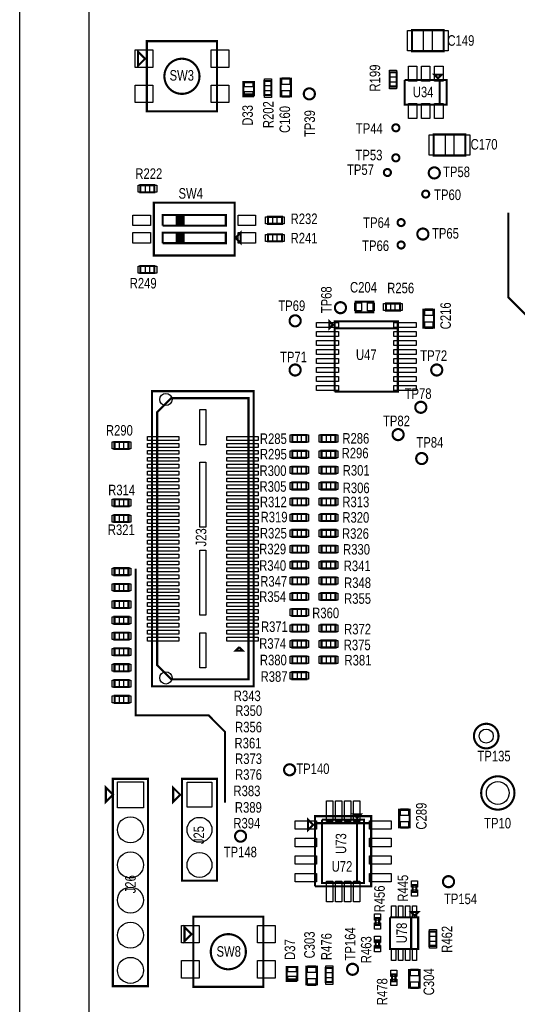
# Model space of a CAD drawing. Extents: x -197 to 9597, y -1478 to 7719.
# Tile 18 of 40: x -197 to 1221, y 2245 to 5047. Entities that reach past the tile are written whole.
import ezdxf
from ezdxf.enums import TextEntityAlignment as Align

# ---------------------------------------------------------------- set-up
doc = ezdxf.new("R2010")
doc.units = 0
for name, color, linetype in [('BG_OUTLINE', 95, 'CONTINUOUS'), ('BG_TASY', 231, 'CONTINUOUS'), ('PG_ASSEMBLY_TOP', 120, 'CONTINUOUS'), ('PIN_TOP', 140, 'CONTINUOUS'), ('RD_ASSEMBLY_TOP', 120, 'CONTINUOUS')]:
    doc.layers.add(name, color=color, linetype=linetype)

msp = doc.modelspace()

# ---------------------------------------------------------------- linework, layer by layer
at = {"layer": 'BG_OUTLINE'}
msp.add_lwpolyline([(0, 0), (-196.846, 0), (-196.846, 7500), (0, 7500)], close=True, dxfattribs=at)
msp.add_lwpolyline([(9400, 7500), (725.901, 7500), (706.22, 7480.315), (706.216, 7480.315), (706.216, 7437.008, -0.988005), (670.791, 7436.583), (670.791, 7480.311), (651.102, 7500), (538.897, 7500), (519.212, 7480.315), (519.212, 7437.008, -1.029501), (483.807, 7438.04), (483.807, 7480.288), (464.094, 7500), (0, 7500), (0, 0), (7079.094, 0)], format="xyb", dxfattribs=at)
at = {"layer": 'BG_TASY', "const_width": 6}
for points in [[(1459.488, 4194), (1258.488, 4194), (1195.488, 4257), (1195.488, 4498)], [(388.488, 2819), (388.488, 3020), (341.488, 3067), (133.488, 3067), (133.488, 3485)]]:
    msp.add_lwpolyline(points, dxfattribs=at)
at = {"layer": 'PG_ASSEMBLY_TOP', "const_width": 6}
for points in [[(1010.988, 5017.76), (920.988, 5017.76), (920.988, 4957.76), (1010.988, 4957.76), (1010.988, 5017.76)], [(165.488, 4986.292), (165.488, 4786.292), (365.488, 4786.292), (365.488, 4986.292), (165.488, 4986.292)], [(160.488, 4936.292), (140.488, 4956.292), (140.488, 4916.292), (160.488, 4936.292)], [(576.488, 4829.402), (576.488, 4879.402), (546.488, 4879.402), (546.488, 4829.402), (576.488, 4829.402)], [(877.279, 4857.374), (877.279, 4897.374), (857.279, 4897.374), (857.279, 4857.374), (877.279, 4857.374)], [(999.988, 4805.76), (999.988, 4875.76), (1019.988, 4875.76), (1019.988, 4805.76), (899.988, 4805.76), (899.988, 4875.76)], [(899.988, 4875.76), (999.988, 4875.76), (999.988, 4805.76)], [(994.988, 4880.76), (1004.988, 4890.76), (984.988, 4890.76), (994.988, 4880.76)], [(470.488, 4829.677), (470.488, 4869.677), (440.488, 4869.677), (440.488, 4834.677), (470.488, 4834.677)], [(500.488, 4872.827), (500.488, 4832.827), (520.488, 4832.827), (520.488, 4872.827), (500.488, 4872.827)], [(470.488, 4834.677), (440.488, 4834.677), (440.488, 4829.677), (470.488, 4829.677)], [(982.988, 4660.76), (1072.988, 4660.76), (1072.988, 4720.76), (982.988, 4720.76), (982.988, 4660.76)], [(147.027, 4556.292), (187.027, 4556.292), (187.027, 4576.292), (147.027, 4576.292), (147.027, 4556.292)], [(415.488, 4376.292), (415.488, 4526.292), (185.488, 4526.292), (185.488, 4376.292), (415.488, 4376.292)], [(270.488, 4491.292), (270.488, 4461.292), (390.488, 4461.292), (390.488, 4491.292), (210.488, 4491.292), (210.488, 4461.292)], [(270.488, 4461.292), (250.488, 4461.292), (250.488, 4491.292), (255.488, 4491.292), (255.488, 4461.292), (260.488, 4461.292), (260.488, 4491.292), (265.488, 4491.292), (265.488, 4461.292), (270.488, 4461.292), (270.488, 4491.292)], [(550.488, 4486.292), (510.488, 4486.292), (510.488, 4466.292), (550.488, 4466.292), (550.488, 4486.292)], [(210.488, 4461.292), (270.488, 4461.292)], [(270.488, 4441.292), (270.488, 4411.292), (390.488, 4411.292), (390.488, 4441.292), (210.488, 4441.292), (210.488, 4411.292)], [(275.488, 4411.292), (250.488, 4411.292), (250.488, 4441.292), (255.488, 4441.292), (255.488, 4411.292), (260.488, 4411.292), (260.488, 4441.292), (265.488, 4441.292), (265.488, 4411.292), (270.488, 4411.292), (270.488, 4441.292)], [(432.988, 4411.292), (432.988, 4441.292), (417.988, 4426.292), (432.988, 4411.292)], [(550.488, 4436.292), (510.488, 4436.292), (510.488, 4416.292), (550.488, 4416.292), (550.488, 4436.292)], [(210.488, 4411.292), (275.488, 4411.292)], [(147.027, 4326.292), (187.027, 4326.292), (187.027, 4346.292), (147.027, 4346.292), (147.027, 4326.292)], [(760.724, 4214.725), (810.724, 4214.725), (810.724, 4244.725), (760.724, 4244.725), (760.724, 4214.725)], [(846.724, 4219.725), (886.724, 4219.725), (886.724, 4239.725), (846.724, 4239.725), (846.724, 4219.725)], [(983.724, 4171.402), (983.724, 4221.402), (953.724, 4221.402), (953.724, 4171.402), (983.724, 4171.402)], [(695.724, 4178.725), (685.724, 4188.725), (685.724, 4168.725), (695.724, 4178.725)], [(700.724, 3988.725), (880.724, 3988.725), (880.724, 4188.725), (700.724, 4188.725), (700.724, 4168.725), (880.724, 4168.725)], [(880.724, 4168.725), (700.724, 4168.725), (700.724, 3988.725)], [(470, 3150), (470, 3990), (180, 3990), (180, 3150), (470, 3150)], [(195, 3210), (195, 3930), (235, 3970), (455, 3970), (455, 3170), (235, 3170), (195, 3210)], [(620, 3865.276), (580, 3865.276), (580, 3845.276), (620, 3845.276), (620, 3865.276)], [(703.071, 3865.276), (663.071, 3865.276), (663.071, 3845.276), (703.071, 3845.276), (703.071, 3865.276)], [(73.236, 3825.551), (113.236, 3825.551), (113.236, 3845.551), (73.236, 3845.551), (73.236, 3825.551)], [(620, 3820.276), (580, 3820.276), (580, 3800.276), (620, 3800.276), (620, 3820.276)], [(703.071, 3820.276), (663.071, 3820.276), (663.071, 3800.276), (703.071, 3800.276), (703.071, 3820.276)], [(620, 3775.276), (580, 3775.276), (580, 3755.276), (620, 3755.276), (620, 3775.276)], [(703.071, 3775.276), (663.071, 3775.276), (663.071, 3755.276), (703.071, 3755.276), (703.071, 3775.276)], [(620, 3730.276), (580, 3730.276), (580, 3710.276), (620, 3710.276), (620, 3730.276)], [(703.071, 3730.276), (663.071, 3730.276), (663.071, 3710.276), (703.071, 3710.276), (703.071, 3730.276)], [(113.236, 3682.351), (73.236, 3682.351), (73.236, 3662.351), (113.236, 3662.351), (113.236, 3682.351)], [(620, 3685.276), (580, 3685.276), (580, 3665.276), (620, 3665.276), (620, 3685.276)], [(703.071, 3685.276), (663.071, 3685.276), (663.071, 3665.276), (703.071, 3665.276), (703.071, 3685.276)], [(113.236, 3637.351), (73.236, 3637.351), (73.236, 3617.351), (113.236, 3617.351), (113.236, 3637.351)], [(620, 3640.276), (580, 3640.276), (580, 3620.276), (620, 3620.276), (620, 3640.276)], [(703.071, 3640.276), (663.071, 3640.276), (663.071, 3620.276), (703.071, 3620.276), (703.071, 3640.276)], [(620, 3595.276), (580, 3595.276), (580, 3575.276), (620, 3575.276), (620, 3595.276)], [(703.071, 3595.276), (663.071, 3595.276), (663.071, 3575.276), (703.071, 3575.276), (703.071, 3595.276)], [(620, 3550.276), (580, 3550.276), (580, 3530.276), (620, 3530.276), (620, 3550.276)], [(703.071, 3550.276), (663.071, 3550.276), (663.071, 3530.276), (703.071, 3530.276), (703.071, 3550.276)], [(620, 3505.276), (580, 3505.276), (580, 3485.276), (620, 3485.276), (620, 3505.276)], [(703.071, 3505.276), (663.071, 3505.276), (663.071, 3485.276), (703.071, 3485.276), (703.071, 3505.276)], [(113.236, 3486.292), (73.236, 3486.292), (73.236, 3466.292), (113.236, 3466.292), (113.236, 3486.292)], [(620, 3460.276), (580, 3460.276), (580, 3440.276), (620, 3440.276), (620, 3460.276)], [(703.071, 3460.276), (663.071, 3460.276), (663.071, 3440.276), (703.071, 3440.276), (703.071, 3460.276)], [(113.236, 3441.292), (73.236, 3441.292), (73.236, 3421.292), (113.236, 3421.292), (113.236, 3441.292)], [(73.236, 3372.799), (113.236, 3372.799), (113.236, 3392.799), (73.236, 3392.799), (73.236, 3372.799)], [(580, 3395.276), (620, 3395.276), (620, 3415.276), (580, 3415.276), (580, 3395.276)], [(703.071, 3415.276), (663.071, 3415.276), (663.071, 3395.276), (703.071, 3395.276), (703.071, 3415.276)], [(620, 3370.276), (580, 3370.276), (580, 3350.276), (620, 3350.276), (620, 3370.276)], [(113.236, 3347.799), (73.236, 3347.799), (73.236, 3327.799), (113.236, 3327.799), (113.236, 3347.799)], [(620, 3325.276), (580, 3325.276), (580, 3305.276), (620, 3305.276), (620, 3325.276)], [(703.071, 3325.276), (663.071, 3325.276), (663.071, 3305.276), (703.071, 3305.276), (703.071, 3325.276)], [(73.236, 3282.799), (113.236, 3282.799), (113.236, 3302.799), (73.236, 3302.799), (73.236, 3282.799)], [(620, 3280.276), (580, 3280.276), (580, 3260.276), (620, 3260.276), (620, 3280.276)], [(703.071, 3280.276), (663.071, 3280.276), (663.071, 3260.276), (703.071, 3260.276), (703.071, 3280.276)], [(73.236, 3237.799), (113.236, 3237.799), (113.236, 3257.799), (73.236, 3257.799), (73.236, 3237.799)], [(428.488, 3261.488), (418.488, 3251.488), (438.488, 3251.488), (428.291, 3261.488)], [(620, 3235.276), (580, 3235.276), (580, 3215.276), (620, 3215.276), (620, 3235.276)], [(663.071, 3215.276), (703.071, 3215.276), (703.071, 3235.276), (663.071, 3235.276), (663.071, 3215.276)], [(113.236, 3212.799), (73.236, 3212.799), (73.236, 3192.799), (113.236, 3192.799), (113.236, 3212.799)], [(113.236, 3167.799), (73.236, 3167.799), (73.236, 3147.799), (113.236, 3147.799), (113.236, 3167.799)], [(620, 3190.276), (580, 3190.276), (580, 3170.276), (620, 3170.276), (620, 3190.276)], [(113.606, 3122.709), (73.606, 3122.709), (73.606, 3102.709), (113.606, 3102.709), (113.606, 3122.709)], [(68.716, 2296.41), (168.716, 2296.41), (168.716, 2886.41), (68.716, 2886.41), (68.716, 2296.41)], [(265.488, 2596.41), (365.488, 2596.41), (365.488, 2886.41), (265.488, 2886.41), (265.488, 2596.41)], [(68.716, 2841.41), (48.716, 2821.41), (48.716, 2861.41), (68.716, 2841.41)], [(260.488, 2841.41), (240.488, 2821.41), (240.488, 2861.41), (260.488, 2841.41)], [(639.488, 2755.292), (624.488, 2770.292), (624.488, 2740.292), (639.488, 2755.292)], [(644.488, 2580.292), (804.488, 2580.292), (804.488, 2780.292), (644.488, 2780.292), (644.488, 2760.292), (804.488, 2760.292)], [(774.488, 2785.292), (754.488, 2785.292), (764.488, 2775.292), (774.488, 2785.292)], [(914.488, 2748.402), (914.488, 2798.402), (884.488, 2798.402), (884.488, 2748.402), (914.488, 2748.402)], [(804.488, 2760.292), (644.488, 2760.292), (644.488, 2580.292)], [(764.488, 2590.292), (764.488, 2770.292), (664.488, 2770.292)], [(664.488, 2770.292), (664.488, 2590.292), (784.488, 2590.292), (784.488, 2770.292), (764.488, 2770.292), (764.488, 2590.292)], [(923.015, 2584.292), (923.015, 2564.292), (933.015, 2564.292), (933.015, 2584.292), (923.015, 2584.292)], [(297.637, 2494.441), (297.637, 2294.441), (497.637, 2294.441), (497.637, 2494.441), (297.637, 2494.441)], [(918.488, 2402.292), (918.488, 2492.292), (858.488, 2492.292)], [(858.488, 2492.292), (858.488, 2402.292), (938.488, 2402.292), (938.488, 2492.292), (918.488, 2492.292), (918.488, 2402.292)], [(928.488, 2497.292), (938.488, 2507.292), (918.488, 2507.292), (928.488, 2497.292)], [(292.637, 2444.441), (272.637, 2464.441), (272.637, 2424.441), (292.637, 2444.441)], [(827.488, 2470.292), (827.488, 2490.292), (817.488, 2490.292), (817.488, 2470.292), (827.488, 2470.292)], [(970.488, 2451.292), (970.488, 2411.292), (990.488, 2411.292), (990.488, 2451.292), (970.488, 2451.292)], [(817.488, 2426.292), (817.488, 2406.292), (827.488, 2406.292), (827.488, 2426.292), (817.488, 2426.292)], [(620.086, 2351.331), (620.086, 2301.331), (650.086, 2301.331), (650.086, 2351.331), (620.086, 2351.331)], [(594.086, 2311.055), (594.086, 2351.055), (564.086, 2351.055), (564.086, 2316.055), (594.086, 2316.055)], [(695.086, 2307.906), (695.086, 2347.906), (675.086, 2347.906), (675.086, 2307.906), (695.086, 2307.906)], [(873.96, 2310.292), (873.96, 2330.292), (863.96, 2330.292), (863.96, 2310.292), (873.96, 2310.292)], [(913.015, 2342.292), (913.015, 2292.292), (943.015, 2292.292), (943.015, 2342.292), (913.015, 2342.292)], [(594.086, 2316.055), (564.086, 2316.055), (564.086, 2311.055), (594.086, 2311.055)]]:
    msp.add_lwpolyline(points, dxfattribs=at)
for points in [[(315.488, 4886.292, 0.999995), (215.488, 4886.289, 1.000005), (315.488, 4886.292)], [(644.299, 4836.292, 0.999991), (612.677, 4836.289, 1.000009), (644.299, 4836.292)], [(884.992, 4739.697, 1.000015), (864.993, 4739.7, 0.999985), (884.992, 4739.697)], [(884.988, 4654.225, 0.999985), (864.988, 4654.225, 1.000015), (884.988, 4654.225)], [(860.854, 4612.441, 0.999975), (840.854, 4612.44, 1.000025), (860.854, 4612.441)], [(1000.299, 4611.292, 0.999984), (968.677, 4611.289, 1.000016), (1000.299, 4611.292)], [(969.988, 4551.075, 0.999975), (949.988, 4551.076, 1.000025), (969.988, 4551.075)], [(899.952, 4469.831, 0.999975), (879.953, 4469.83, 1.000025), (899.952, 4469.831)], [(967.799, 4437.292, 0.999984), (936.177, 4437.289, 1.000016), (967.799, 4437.292)], [(899.949, 4406.075, 0.999975), (879.947, 4406.076, 1.000025), (899.949, 4406.075)], [(732.968, 4227.614, 1.00001), (701.343, 4227.614, 0.99999), (732.968, 4227.614)], [(603.85, 4190.292, 0.999984), (572.226, 4190.289, 1.000016), (603.85, 4190.292)], [(603.799, 4050.339, 0.999984), (572.177, 4050.337, 1.000016), (603.799, 4050.339)], [(1007.271, 4050.339, 0.999984), (975.649, 4050.337, 1.000016), (1007.271, 4050.339)], [(961.83, 3944.166, 1.00001), (930.208, 3944.162, 0.99999), (961.83, 3944.166)], [(897.2, 3866.39, 0.999984), (865.576, 3866.391, 1.000016), (897.2, 3866.39)], [(964.397, 3798.292, 0.999984), (932.779, 3798.289, 1.000016), (964.397, 3798.292)], [(1167.488, 3008.292, 0.999993), (1097.488, 3008.289, 1.000007), (1167.488, 3008.292)], [(588.051, 2912.339, 0.999984), (556.425, 2912.342, 1.000016), (588.051, 2912.339)], [(1212.921, 2846.292, 0.999995), (1118.055, 2846.289, 1.000005), (1212.921, 2846.292)], [(448.299, 2723.335, 0.999991), (416.677, 2723.335, 1.000009), (448.299, 2723.335)], [(1040.799, 2593.807, 1.00001), (1009.177, 2593.809, 0.99999), (1040.799, 2593.807)], [(447.637, 2394.441, 0.999995), (347.639, 2394.44, 1.000005), (447.637, 2394.441)], [(767.449, 2344.441, 0.999991), (735.827, 2344.44, 1.000009), (767.449, 2344.441)]]:
    msp.add_lwpolyline(points, format="xyb", dxfattribs=at)
at = {"layer": 'PIN_TOP'}
for points in [[(953.055, 5016.26), (953.055, 4959.26), (908.055, 4959.26), (908.055, 5016.26)], [(1023.921, 5016.26), (1023.921, 4959.26), (978.921, 4959.26), (978.921, 5016.26)], [(132.22, 4961.292), (182.22, 4961.292), (182.22, 4911.292), (132.22, 4911.292)], [(348.756, 4961.292), (398.756, 4961.292), (398.756, 4911.292), (348.756, 4911.292)], [(910.586, 4915.41), (934.586, 4915.41), (934.586, 4872.41), (910.586, 4872.41)], [(947.988, 4915.41), (971.988, 4915.41), (971.988, 4872.41), (947.988, 4872.41)], [(985.39, 4915.41), (1009.39, 4915.41), (1009.39, 4872.41), (985.39, 4872.41)], [(500.488, 4879.362), (520.488, 4879.362), (520.488, 4859.362), (500.488, 4859.362)], [(572.988, 4863.012), (549.988, 4863.012), (549.988, 4882.012), (572.988, 4882.012)], [(877.279, 4883.909), (857.279, 4883.909), (857.279, 4903.909), (877.279, 4903.909)], [(132.22, 4861.292), (182.22, 4861.292), (182.22, 4811.292), (132.22, 4811.292)], [(348.756, 4861.292), (398.756, 4861.292), (398.756, 4811.292), (348.756, 4811.292)], [(467.488, 4856.063), (443.488, 4856.063), (443.488, 4870.063), (467.488, 4870.063)], [(877.279, 4850.839), (857.279, 4850.839), (857.279, 4870.839), (877.279, 4870.839)], [(467.488, 4829.291), (443.488, 4829.291), (443.488, 4843.291), (467.488, 4843.291)], [(500.488, 4846.292), (520.488, 4846.292), (520.488, 4826.292), (500.488, 4826.292)], [(572.988, 4826.792), (549.988, 4826.792), (549.988, 4845.792), (572.988, 4845.792)], [(910.586, 4809.11), (934.586, 4809.11), (934.586, 4766.11), (910.586, 4766.11)], [(947.988, 4809.11), (971.988, 4809.11), (971.988, 4766.11), (947.988, 4766.11)], [(985.39, 4809.11), (1009.39, 4809.11), (1009.39, 4766.11), (985.39, 4766.11)], [(970.055, 4662.26), (970.055, 4719.26), (1015.055, 4719.26), (1015.055, 4662.26)], [(1040.921, 4662.26), (1040.921, 4719.26), (1085.921, 4719.26), (1085.921, 4662.26)], [(140.492, 4556.292), (140.492, 4576.292), (160.492, 4576.292), (160.492, 4556.292)], [(173.562, 4556.292), (173.562, 4576.292), (193.562, 4576.292), (193.562, 4556.292)], [(175.488, 4491.292), (175.488, 4461.292), (125.488, 4461.292), (125.488, 4491.292)], [(475.488, 4491.292), (475.488, 4461.292), (425.488, 4461.292), (425.488, 4491.292)], [(523.953, 4486.292), (523.953, 4466.292), (503.953, 4466.292), (503.953, 4486.292)], [(557.023, 4486.292), (557.023, 4466.292), (537.023, 4466.292), (537.023, 4486.292)], [(175.488, 4441.292), (175.488, 4411.292), (125.488, 4411.292), (125.488, 4441.292)], [(475.488, 4441.292), (475.488, 4411.292), (425.488, 4411.292), (425.488, 4441.292)], [(523.953, 4436.292), (523.953, 4416.292), (503.953, 4416.292), (503.953, 4436.292)], [(557.023, 4436.292), (557.023, 4416.292), (537.023, 4416.292), (537.023, 4436.292)], [(140.492, 4326.292), (140.492, 4346.292), (160.492, 4346.292), (160.492, 4326.292)], [(173.562, 4326.292), (173.562, 4346.292), (193.562, 4346.292), (193.562, 4326.292)], [(758.114, 4218.225), (758.114, 4241.225), (777.114, 4241.225), (777.114, 4218.225)], [(794.334, 4218.225), (794.334, 4241.225), (813.334, 4241.225), (813.334, 4218.225)], [(840.189, 4219.725), (840.189, 4239.725), (860.189, 4239.725), (860.189, 4219.725)], [(873.259, 4219.725), (873.259, 4239.725), (893.259, 4239.725), (893.259, 4219.725)], [(980.224, 4205.012), (957.224, 4205.012), (957.224, 4224.012), (980.224, 4224.012)], [(648.988, 4171.292), (648.988, 4185.292), (711.988, 4185.292), (711.988, 4171.292)], [(869.46, 4171.292), (869.46, 4185.292), (932.46, 4185.292), (932.46, 4171.292)], [(980.224, 4168.792), (957.224, 4168.792), (957.224, 4187.792), (980.224, 4187.792)], [(648.988, 4145.701), (648.988, 4159.701), (711.988, 4159.701), (711.988, 4145.701)], [(869.46, 4145.701), (869.46, 4159.701), (932.46, 4159.701), (932.46, 4145.701)], [(648.988, 4120.111), (648.988, 4134.111), (711.988, 4134.111), (711.988, 4120.111)], [(869.46, 4120.111), (869.46, 4134.111), (932.46, 4134.111), (932.46, 4120.111)], [(648.988, 4094.52), (648.988, 4108.52), (711.988, 4108.52), (711.988, 4094.52)], [(869.46, 4094.52), (869.46, 4108.52), (932.46, 4108.52), (932.46, 4094.52)], [(648.988, 4068.93), (648.988, 4082.93), (711.988, 4082.93), (711.988, 4068.93)], [(869.46, 4068.93), (869.46, 4082.93), (932.46, 4082.93), (932.46, 4068.93)], [(648.988, 4043.339), (648.988, 4057.339), (711.988, 4057.339), (711.988, 4043.339)], [(869.46, 4043.339), (869.46, 4057.339), (932.46, 4057.339), (932.46, 4043.339)], [(648.988, 4017.749), (648.988, 4031.749), (711.988, 4031.749), (711.988, 4017.749)], [(869.46, 4017.749), (869.46, 4031.749), (932.46, 4031.749), (932.46, 4017.749)], [(648.988, 3992.158), (648.988, 4006.158), (711.988, 4006.158), (711.988, 3992.158)], [(869.46, 3992.158), (869.46, 4006.158), (932.46, 4006.158), (932.46, 3992.158)], [(333.5, 3837.52), (316.5, 3837.52), (316.5, 3937.52), (333.5, 3937.52)], [(66.701, 3825.551), (66.701, 3845.551), (86.701, 3845.551), (86.701, 3825.551)], [(99.771, 3825.551), (99.771, 3845.551), (119.771, 3845.551), (119.771, 3825.551)], [(256.508, 3849.736), (167.508, 3849.736), (167.508, 3860.736), (256.508, 3860.736)], [(256.508, 3830.051), (167.508, 3830.051), (167.508, 3841.051), (256.508, 3841.051)], [(482.492, 3849.736), (393.492, 3849.736), (393.492, 3860.736), (482.492, 3860.736)], [(482.492, 3830.051), (393.492, 3830.051), (393.492, 3841.051), (482.492, 3841.051)], [(593.465, 3865.276), (593.465, 3845.276), (573.465, 3845.276), (573.465, 3865.276)], [(626.535, 3865.276), (626.535, 3845.276), (606.535, 3845.276), (606.535, 3865.276)], [(676.536, 3865.276), (676.536, 3845.276), (656.536, 3845.276), (656.536, 3865.276)], [(709.606, 3865.276), (709.606, 3845.276), (689.606, 3845.276), (689.606, 3865.276)], [(256.508, 3810.366), (167.508, 3810.366), (167.508, 3821.366), (256.508, 3821.366)], [(482.492, 3810.366), (393.492, 3810.366), (393.492, 3821.366), (482.492, 3821.366)], [(593.465, 3820.276), (593.465, 3800.276), (573.465, 3800.276), (573.465, 3820.276)], [(626.535, 3820.276), (626.535, 3800.276), (606.535, 3800.276), (606.535, 3820.276)], [(676.536, 3820.276), (676.536, 3800.276), (656.536, 3800.276), (656.536, 3820.276)], [(709.606, 3820.276), (709.606, 3800.276), (689.606, 3800.276), (689.606, 3820.276)], [(256.508, 3790.681), (167.508, 3790.681), (167.508, 3801.681), (256.508, 3801.681)], [(333.5, 3602.5), (316.5, 3602.5), (316.5, 3787.5), (333.5, 3787.5)], [(482.492, 3790.681), (393.492, 3790.681), (393.492, 3801.681), (482.492, 3801.681)], [(256.508, 3770.996), (167.508, 3770.996), (167.508, 3781.996), (256.508, 3781.996)], [(256.508, 3751.311), (167.508, 3751.311), (167.508, 3762.311), (256.508, 3762.311)], [(482.492, 3770.996), (393.492, 3770.996), (393.492, 3781.996), (482.492, 3781.996)], [(482.492, 3751.311), (393.492, 3751.311), (393.492, 3762.311), (482.492, 3762.311)], [(593.465, 3775.276), (593.465, 3755.276), (573.465, 3755.276), (573.465, 3775.276)], [(626.535, 3775.276), (626.535, 3755.276), (606.535, 3755.276), (606.535, 3775.276)], [(676.536, 3775.276), (676.536, 3755.276), (656.536, 3755.276), (656.536, 3775.276)], [(709.606, 3775.276), (709.606, 3755.276), (689.606, 3755.276), (689.606, 3775.276)], [(256.508, 3731.626), (167.508, 3731.626), (167.508, 3742.626), (256.508, 3742.626)], [(482.492, 3731.626), (393.492, 3731.626), (393.492, 3742.626), (482.492, 3742.626)], [(593.465, 3730.276), (593.465, 3710.276), (573.465, 3710.276), (573.465, 3730.276)], [(626.535, 3730.276), (626.535, 3710.276), (606.535, 3710.276), (606.535, 3730.276)], [(676.536, 3730.276), (676.536, 3710.276), (656.536, 3710.276), (656.536, 3730.276)], [(709.606, 3730.276), (709.606, 3710.276), (689.606, 3710.276), (689.606, 3730.276)], [(256.508, 3711.941), (167.508, 3711.941), (167.508, 3722.941), (256.508, 3722.941)], [(256.508, 3692.256), (167.508, 3692.256), (167.508, 3703.256), (256.508, 3703.256)], [(482.492, 3711.941), (393.492, 3711.941), (393.492, 3722.941), (482.492, 3722.941)], [(482.492, 3692.256), (393.492, 3692.256), (393.492, 3703.256), (482.492, 3703.256)], [(86.701, 3682.351), (86.701, 3662.351), (66.701, 3662.351), (66.701, 3682.351)], [(119.771, 3682.351), (119.771, 3662.351), (99.771, 3662.351), (99.771, 3682.351)], [(256.508, 3672.571), (167.508, 3672.571), (167.508, 3683.571), (256.508, 3683.571)], [(482.492, 3672.571), (393.492, 3672.571), (393.492, 3683.571), (482.492, 3683.571)], [(593.465, 3685.276), (593.465, 3665.276), (573.465, 3665.276), (573.465, 3685.276)], [(626.535, 3685.276), (626.535, 3665.276), (606.535, 3665.276), (606.535, 3685.276)], [(676.536, 3685.276), (676.536, 3665.276), (656.536, 3665.276), (656.536, 3685.276)], [(709.606, 3685.276), (709.606, 3665.276), (689.606, 3665.276), (689.606, 3685.276)], [(256.508, 3652.886), (167.508, 3652.886), (167.508, 3663.886), (256.508, 3663.886)], [(256.508, 3633.201), (167.508, 3633.201), (167.508, 3644.201), (256.508, 3644.201)], [(482.492, 3652.886), (393.492, 3652.886), (393.492, 3663.886), (482.492, 3663.886)], [(482.492, 3633.201), (393.492, 3633.201), (393.492, 3644.201), (482.492, 3644.201)], [(86.701, 3637.351), (86.701, 3617.351), (66.701, 3617.351), (66.701, 3637.351)], [(119.771, 3637.351), (119.771, 3617.351), (99.771, 3617.351), (99.771, 3637.351)], [(256.508, 3613.516), (167.508, 3613.516), (167.508, 3624.516), (256.508, 3624.516)], [(482.492, 3613.516), (393.492, 3613.516), (393.492, 3624.516), (482.492, 3624.516)], [(593.465, 3640.276), (593.465, 3620.276), (573.465, 3620.276), (573.465, 3640.276)], [(626.535, 3640.276), (626.535, 3620.276), (606.535, 3620.276), (606.535, 3640.276)], [(676.536, 3640.276), (676.536, 3620.276), (656.536, 3620.276), (656.536, 3640.276)], [(709.606, 3640.276), (709.606, 3620.276), (689.606, 3620.276), (689.606, 3640.276)], [(256.508, 3593.831), (167.508, 3593.831), (167.508, 3604.831), (256.508, 3604.831)], [(482.492, 3593.831), (393.492, 3593.831), (393.492, 3604.831), (482.492, 3604.831)], [(593.465, 3595.276), (593.465, 3575.276), (573.465, 3575.276), (573.465, 3595.276)], [(626.535, 3595.276), (626.535, 3575.276), (606.535, 3575.276), (606.535, 3595.276)], [(676.536, 3595.276), (676.536, 3575.276), (656.536, 3575.276), (656.536, 3595.276)], [(709.606, 3595.276), (709.606, 3575.276), (689.606, 3575.276), (689.606, 3595.276)], [(256.508, 3574.146), (167.508, 3574.146), (167.508, 3585.146), (256.508, 3585.146)], [(256.508, 3554.461), (167.508, 3554.461), (167.508, 3565.461), (256.508, 3565.461)], [(482.492, 3574.146), (393.492, 3574.146), (393.492, 3585.146), (482.492, 3585.146)], [(482.492, 3554.461), (393.492, 3554.461), (393.492, 3565.461), (482.492, 3565.461)], [(256.508, 3534.776), (167.508, 3534.776), (167.508, 3545.776), (256.508, 3545.776)], [(333.5, 3352.5), (316.5, 3352.5), (316.5, 3537.5), (333.5, 3537.5)], [(482.492, 3534.776), (393.492, 3534.776), (393.492, 3545.776), (482.492, 3545.776)], [(593.465, 3550.276), (593.465, 3530.276), (573.465, 3530.276), (573.465, 3550.276)], [(626.535, 3550.276), (626.535, 3530.276), (606.535, 3530.276), (606.535, 3550.276)], [(676.536, 3550.276), (676.536, 3530.276), (656.536, 3530.276), (656.536, 3550.276)], [(709.606, 3550.276), (709.606, 3530.276), (689.606, 3530.276), (689.606, 3550.276)], [(256.508, 3515.091), (167.508, 3515.091), (167.508, 3526.091), (256.508, 3526.091)], [(256.508, 3495.406), (167.508, 3495.406), (167.508, 3506.406), (256.508, 3506.406)], [(482.492, 3515.091), (393.492, 3515.091), (393.492, 3526.091), (482.492, 3526.091)], [(482.492, 3495.406), (393.492, 3495.406), (393.492, 3506.406), (482.492, 3506.406)], [(593.465, 3505.276), (593.465, 3485.276), (573.465, 3485.276), (573.465, 3505.276)], [(626.535, 3505.276), (626.535, 3485.276), (606.535, 3485.276), (606.535, 3505.276)], [(676.536, 3505.276), (676.536, 3485.276), (656.536, 3485.276), (656.536, 3505.276)], [(709.606, 3505.276), (709.606, 3485.276), (689.606, 3485.276), (689.606, 3505.276)], [(86.701, 3486.292), (86.701, 3466.292), (66.701, 3466.292), (66.701, 3486.292)], [(119.771, 3486.292), (119.771, 3466.292), (99.771, 3466.292), (99.771, 3486.292)], [(256.508, 3475.72), (167.508, 3475.72), (167.508, 3486.72), (256.508, 3486.72)], [(482.492, 3475.72), (393.492, 3475.72), (393.492, 3486.72), (482.492, 3486.72)], [(256.508, 3456.035), (167.508, 3456.035), (167.508, 3467.035), (256.508, 3467.035)], [(256.508, 3436.35), (167.508, 3436.35), (167.508, 3447.35), (256.508, 3447.35)], [(482.492, 3456.035), (393.492, 3456.035), (393.492, 3467.035), (482.492, 3467.035)], [(482.492, 3436.35), (393.492, 3436.35), (393.492, 3447.35), (482.492, 3447.35)], [(593.465, 3460.276), (593.465, 3440.276), (573.465, 3440.276), (573.465, 3460.276)], [(626.535, 3460.276), (626.535, 3440.276), (606.535, 3440.276), (606.535, 3460.276)], [(676.536, 3460.276), (676.536, 3440.276), (656.536, 3440.276), (656.536, 3460.276)], [(709.606, 3460.276), (709.606, 3440.276), (689.606, 3440.276), (689.606, 3460.276)], [(86.701, 3441.292), (86.701, 3421.292), (66.701, 3421.292), (66.701, 3441.292)], [(119.771, 3441.292), (119.771, 3421.292), (99.771, 3421.292), (99.771, 3441.292)], [(256.508, 3416.665), (167.508, 3416.665), (167.508, 3427.665), (256.508, 3427.665)], [(482.492, 3416.665), (393.492, 3416.665), (393.492, 3427.665), (482.492, 3427.665)], [(66.701, 3372.799), (66.701, 3392.799), (86.701, 3392.799), (86.701, 3372.799)], [(99.771, 3372.799), (99.771, 3392.799), (119.771, 3392.799), (119.771, 3372.799)], [(256.508, 3396.98), (167.508, 3396.98), (167.508, 3407.98), (256.508, 3407.98)], [(482.492, 3396.98), (393.492, 3396.98), (393.492, 3407.98), (482.492, 3407.98)], [(573.465, 3395.276), (573.465, 3415.276), (593.465, 3415.276), (593.465, 3395.276)], [(606.535, 3395.276), (606.535, 3415.276), (626.535, 3415.276), (626.535, 3395.276)], [(676.536, 3415.276), (676.536, 3395.276), (656.536, 3395.276), (656.536, 3415.276)], [(709.606, 3415.276), (709.606, 3395.276), (689.606, 3395.276), (689.606, 3415.276)], [(256.508, 3377.295), (167.508, 3377.295), (167.508, 3388.295), (256.508, 3388.295)], [(256.508, 3357.61), (167.508, 3357.61), (167.508, 3368.61), (256.508, 3368.61)], [(482.492, 3377.295), (393.492, 3377.295), (393.492, 3388.295), (482.492, 3388.295)], [(482.492, 3357.61), (393.492, 3357.61), (393.492, 3368.61), (482.492, 3368.61)], [(593.465, 3370.276), (593.465, 3350.276), (573.465, 3350.276), (573.465, 3370.276)], [(626.535, 3370.276), (626.535, 3350.276), (606.535, 3350.276), (606.535, 3370.276)], [(86.701, 3347.799), (86.701, 3327.799), (66.701, 3327.799), (66.701, 3347.799)], [(119.771, 3347.799), (119.771, 3327.799), (99.771, 3327.799), (99.771, 3347.799)], [(256.508, 3337.925), (167.508, 3337.925), (167.508, 3348.925), (256.508, 3348.925)], [(482.492, 3337.925), (393.492, 3337.925), (393.492, 3348.925), (482.492, 3348.925)], [(256.508, 3318.24), (167.508, 3318.24), (167.508, 3329.24), (256.508, 3329.24)], [(256.508, 3298.555), (167.508, 3298.555), (167.508, 3309.555), (256.508, 3309.555)], [(482.492, 3318.24), (393.492, 3318.24), (393.492, 3329.24), (482.492, 3329.24)], [(482.492, 3298.555), (393.492, 3298.555), (393.492, 3309.555), (482.492, 3309.555)], [(593.465, 3325.276), (593.465, 3305.276), (573.465, 3305.276), (573.465, 3325.276)], [(626.535, 3325.276), (626.535, 3305.276), (606.535, 3305.276), (606.535, 3325.276)], [(676.536, 3325.276), (676.536, 3305.276), (656.536, 3305.276), (656.536, 3325.276)], [(709.606, 3325.276), (709.606, 3305.276), (689.606, 3305.276), (689.606, 3325.276)], [(66.701, 3282.799), (66.701, 3302.799), (86.701, 3302.799), (86.701, 3282.799)], [(99.771, 3282.799), (99.771, 3302.799), (119.771, 3302.799), (119.771, 3282.799)], [(256.508, 3278.87), (167.508, 3278.87), (167.508, 3289.87), (256.508, 3289.87)], [(333.5, 3202.48), (316.5, 3202.48), (316.5, 3302.48), (333.5, 3302.48)], [(482.492, 3278.87), (393.492, 3278.87), (393.492, 3289.87), (482.492, 3289.87)], [(593.465, 3280.276), (593.465, 3260.276), (573.465, 3260.276), (573.465, 3280.276)], [(626.535, 3280.276), (626.535, 3260.276), (606.535, 3260.276), (606.535, 3280.276)], [(676.536, 3280.276), (676.536, 3260.276), (656.536, 3260.276), (656.536, 3280.276)], [(709.606, 3280.276), (709.606, 3260.276), (689.606, 3260.276), (689.606, 3280.276)], [(66.701, 3237.799), (66.701, 3257.799), (86.701, 3257.799), (86.701, 3237.799)], [(99.771, 3237.799), (99.771, 3257.799), (119.771, 3257.799), (119.771, 3237.799)], [(593.465, 3235.276), (593.465, 3215.276), (573.465, 3215.276), (573.465, 3235.276)], [(626.535, 3235.276), (626.535, 3215.276), (606.535, 3215.276), (606.535, 3235.276)], [(656.536, 3215.276), (656.536, 3235.276), (676.536, 3235.276), (676.536, 3215.276)], [(689.606, 3215.276), (689.606, 3235.276), (709.606, 3235.276), (709.606, 3215.276)], [(86.701, 3212.799), (86.701, 3192.799), (66.701, 3192.799), (66.701, 3212.799)], [(119.771, 3212.799), (119.771, 3192.799), (99.771, 3192.799), (99.771, 3212.799)], [(86.701, 3167.799), (86.701, 3147.799), (66.701, 3147.799), (66.701, 3167.799)], [(119.771, 3167.799), (119.771, 3147.799), (99.771, 3147.799), (99.771, 3167.799)], [(593.465, 3190.276), (593.465, 3170.276), (573.465, 3170.276), (573.465, 3190.276)], [(626.535, 3190.276), (626.535, 3170.276), (606.535, 3170.276), (606.535, 3190.276)], [(87.071, 3122.709), (87.071, 3102.709), (67.071, 3102.709), (67.071, 3122.709)], [(120.141, 3122.709), (120.141, 3102.709), (100.141, 3102.709), (100.141, 3122.709)], [(155.716, 2804.41), (81.716, 2804.41), (81.716, 2878.41), (155.716, 2878.41)], [(350.988, 2805.91), (279.988, 2805.91), (279.988, 2876.91), (350.988, 2876.91)], [(677.102, 2823.965), (695.102, 2823.965), (695.102, 2764.965), (677.102, 2764.965)], [(702.693, 2823.965), (720.693, 2823.965), (720.693, 2764.965), (702.693, 2764.965)], [(728.283, 2823.965), (746.283, 2823.965), (746.283, 2764.965), (728.283, 2764.965)], [(753.874, 2823.965), (771.874, 2823.965), (771.874, 2764.965), (753.874, 2764.965)], [(910.988, 2782.012), (887.988, 2782.012), (887.988, 2801.012), (910.988, 2801.012)], [(587.689, 2743.292), (587.689, 2767.292), (648.689, 2767.292), (648.689, 2743.292)], [(800.287, 2743.292), (800.287, 2767.292), (861.287, 2767.292), (861.287, 2743.292)], [(910.988, 2745.792), (887.988, 2745.792), (887.988, 2764.792), (910.988, 2764.792)], [(587.689, 2693.292), (587.689, 2717.292), (648.689, 2717.292), (648.689, 2693.292)], [(800.287, 2693.292), (800.287, 2717.292), (861.287, 2717.292), (861.287, 2693.292)], [(587.689, 2643.292), (587.689, 2667.292), (648.689, 2667.292), (648.689, 2643.292)], [(800.287, 2643.292), (800.287, 2667.292), (861.287, 2667.292), (861.287, 2643.292)], [(587.689, 2593.292), (587.689, 2617.292), (648.689, 2617.292), (648.689, 2593.292)], [(800.287, 2593.292), (800.287, 2617.292), (861.287, 2617.292), (861.287, 2593.292)], [(677.102, 2595.619), (695.102, 2595.619), (695.102, 2536.619), (677.102, 2536.619)], [(702.693, 2595.619), (720.693, 2595.619), (720.693, 2536.619), (702.693, 2536.619)], [(728.283, 2595.619), (746.283, 2595.619), (746.283, 2536.619), (728.283, 2536.619)], [(753.874, 2595.619), (771.874, 2595.619), (771.874, 2536.619), (753.874, 2536.619)], [(919.515, 2596.284), (936.515, 2596.284), (936.515, 2578.284), (919.515, 2578.284)], [(919.515, 2570.3), (936.515, 2570.3), (936.515, 2552.3), (919.515, 2552.3)], [(862.96, 2524.816), (874.96, 2524.816), (874.96, 2491.816), (862.96, 2491.816)], [(882.645, 2524.816), (894.645, 2524.816), (894.645, 2491.816), (882.645, 2491.816)], [(902.331, 2524.816), (914.331, 2524.816), (914.331, 2491.816), (902.331, 2491.816)], [(922.016, 2524.816), (934.016, 2524.816), (934.016, 2491.816), (922.016, 2491.816)], [(830.988, 2484.284), (813.988, 2484.284), (813.988, 2502.284), (830.988, 2502.284)], [(264.369, 2469.441), (314.369, 2469.441), (314.369, 2419.441), (264.369, 2419.441)], [(480.905, 2469.441), (530.905, 2469.441), (530.905, 2419.441), (480.905, 2419.441)], [(830.988, 2458.3), (813.988, 2458.3), (813.988, 2476.3), (830.988, 2476.3)], [(970.488, 2457.827), (990.488, 2457.827), (990.488, 2437.827), (970.488, 2437.827)], [(813.988, 2438.284), (830.988, 2438.284), (830.988, 2420.284), (813.988, 2420.284)], [(813.988, 2412.3), (830.988, 2412.3), (830.988, 2394.3), (813.988, 2394.3)], [(970.488, 2424.757), (990.488, 2424.757), (990.488, 2404.757), (970.488, 2404.757)], [(862.96, 2402.768), (874.96, 2402.768), (874.96, 2369.768), (862.96, 2369.768)], [(882.645, 2402.768), (894.645, 2402.768), (894.645, 2369.768), (882.645, 2369.768)], [(902.331, 2402.768), (914.331, 2402.768), (914.331, 2369.768), (902.331, 2369.768)], [(922.016, 2402.768), (934.016, 2402.768), (934.016, 2369.768), (922.016, 2369.768)], [(264.369, 2369.441), (314.369, 2369.441), (314.369, 2319.441), (264.369, 2319.441)], [(480.905, 2369.441), (530.905, 2369.441), (530.905, 2319.441), (480.905, 2319.441)], [(695.086, 2334.441), (675.086, 2334.441), (675.086, 2354.441), (695.086, 2354.441)], [(591.086, 2337.441), (567.086, 2337.441), (567.086, 2351.441), (591.086, 2351.441)], [(623.586, 2353.941), (646.586, 2353.941), (646.586, 2334.941), (623.586, 2334.941)], [(877.46, 2324.284), (860.46, 2324.284), (860.46, 2342.284), (877.46, 2342.284)], [(916.515, 2344.902), (939.515, 2344.902), (939.515, 2325.902), (916.515, 2325.902)], [(591.086, 2310.669), (567.086, 2310.669), (567.086, 2324.669), (591.086, 2324.669)], [(623.586, 2317.721), (646.586, 2317.721), (646.586, 2298.721), (623.586, 2298.721)], [(695.086, 2301.371), (675.086, 2301.371), (675.086, 2321.371), (695.086, 2321.371)], [(877.46, 2298.3), (860.46, 2298.3), (860.46, 2316.3), (877.46, 2316.3)], [(916.515, 2308.682), (939.515, 2308.682), (939.515, 2289.682), (916.515, 2289.682)]]:
    msp.add_lwpolyline(points, close=True, dxfattribs=at)
for centre, radius in [((628.488, 4836.292), 15), ((874.992, 4739.697), 10), ((874.988, 4654.225), 10), ((984.488, 4611.292), 15), ((850.854, 4612.441), 10), ((959.988, 4551.075), 10), ((889.952, 4469.831), 10), ((951.988, 4437.292), 15), ((889.949, 4406.075), 10), ((717.157, 4227.614), 15), ((588.039, 4190.292), 15), ((587.988, 4050.339), 15), ((991.46, 4050.339), 15), ((219.882, 3966.26), 17.5), ((946.019, 3944.166), 15), ((881.389, 3866.39), 15), ((948.586, 3798.292), 15), ((219.882, 3173.74), 17.5), ((1132.488, 3008.292), 20), ((572.236, 2912.339), 15), ((1165.488, 2846.292), 32.5), ((118.716, 2741.41), 37), ((315.488, 2741.41), 35.5), ((432.488, 2723.335), 15), ((118.716, 2641.41), 37), ((315.488, 2641.41), 35.5), ((1024.988, 2593.807), 15), ((118.716, 2541.41), 37), ((118.716, 2441.41), 37), ((118.716, 2341.41), 37), ((751.637, 2344.441), 15)]:
    msp.add_circle(centre, radius, dxfattribs=at)

# ---------------------------------------------------------------- texts
at = {"layer": 'RD_ASSEMBLY_TOP', "width": 0.8}
for s, p in [('C149', (1021.988, 4973.24)), ('SW3', (230.197, 4874)), ('TP44', (760.992, 4722.697)), ('C170', (1087.988, 4677.76)), ('TP53', (759.988, 4647.225)), ('TP57', (735.854, 4605.441)), ('TP58', (1009.488, 4599.292)), ('SW4', (255.779, 4538)), ('TP60', (983.988, 4534.075)), ('TP64', (781.952, 4454.831)), ('TP65', (977.988, 4424.292)), ('TP66', (778.949, 4389.075)), ('TP69', (540.039, 4218.292)), ('TP71', (544.988, 4072.339)), ('TP72', (944.46, 4076.339)), ('TP78', (900.019, 3968.166)), ('TP82', (838.389, 3890.39)), ('TP84', (933.586, 3829.292)), ('TP135', (1107.488, 2936.292)), ('TP140', (591.236, 2900.339)), ('TP10', (1126.488, 2745.292)), ('TP148', (384.488, 2663.335)), ('TP154', (1011.988, 2529.807)), ('SW8', (364.047, 2380.15))]:
    msp.add_text(s, height=30, dxfattribs=at).set_placement(p)
for s, p in [('R199', (830.279, 4881.374)), ('R202', (526.488, 4777.173)), ('C160', (573.488, 4763.402)), ('C216', (1031.724, 4204.402)), ('C289', (962.488, 2780.402)), ('J25', (328.488, 2726.41)), ('J26', (133.716, 2586.41)), ('U78', (906.488, 2447.709)), ('C303', (643.889, 2413.67)), ('R476', (692.086, 2408.906)), ('R462', (1035.488, 2429.709)), ('C304', (983.96, 2308.709))]:
    msp.add_text(s, height=30, rotation=90, dxfattribs=at).set_placement(p, align=Align.CENTER)
for s, p in [('U34', (952.728, 4826.5)), ('R222', (171.027, 4594.292)), ('R232', (613.488, 4465.709)), ('R241', (613.488, 4410.709)), ('R249', (155.027, 4282.292)), ('C204', (782.724, 4270.725)), ('R256', (888.724, 4268.725)), ('U47', (790.724, 4078.725)), ('R290', (87.236, 3863.551)), ('R285', (525.976, 3839.725)), ('R286', (760.905, 3840.725)), ('R295', (525.976, 3795.725)), ('R296', (758.905, 3798.725)), ('R300', (524.976, 3748.725)), ('R301', (761.905, 3749.725)), ('R305', (524.976, 3703.725)), ('R306', (761.905, 3699.725)), ('R314', (93.74, 3693.65)), ('R312', (525.976, 3659.725)), ('R313', (760.905, 3659.725)), ('R319', (527.976, 3616.725)), ('R320', (760.905, 3615.725)), ('R321', (92.74, 3580.65)), ('R325', (525.976, 3570.725)), ('R326', (759.905, 3569.725)), ('R329', (523.976, 3525.725)), ('R330', (762.905, 3524.725)), ('R340', (523.976, 3478.725)), ('R341', (764.905, 3477.725)), ('R347', (526.976, 3433.725)), ('R348', (765.905, 3429.725)), ('R354', (524, 3390.276)), ('R355', (765.905, 3384.725)), ('R360', (674.976, 3343.725)), ('R371', (528.976, 3304.725)), ('R372', (765.905, 3297.725)), ('R374', (523.976, 3256.725)), ('R375', (764.905, 3252.725)), ('R380', (525.976, 3209.725)), ('R381', (767.071, 3209.276)), ('R387', (527.976, 3162.725)), ('R343', (451.74, 3107.709)), ('R350', (455.74, 3065.709)), ('R356', (455.236, 3018.799)), ('R361', (453.74, 2973.201)), ('R373', (455.236, 2928.799)), ('R376', (455.236, 2883.799)), ('R383', (450.74, 2837.201)), ('R389', (454.74, 2790.201)), ('R394', (450.37, 2745.292)), ('U72', (721.488, 2622.292))]:
    msp.add_text(s, height=30, dxfattribs=at).set_placement(p, align=Align.CENTER)
for s, p in [('D33', (467.488, 4745.677)), ('TP39', (644.488, 4713.292)), ('TP68', (691.874, 4211.67)), ('J23', (335, 3548)), ('U73', (733.488, 2672.709)), ('R445', (909.96, 2536.709)), ('R456', (843.488, 2506.292)), ('TP164', (759.637, 2369.441)), ('D37', (588.086, 2371.055)), ('R463', (805.488, 2361.709)), ('R478', (850.96, 2242.292))]:
    msp.add_text(s, height=30, rotation=90, dxfattribs=at).set_placement(p)

doc.saveas('drawing.dxf')
